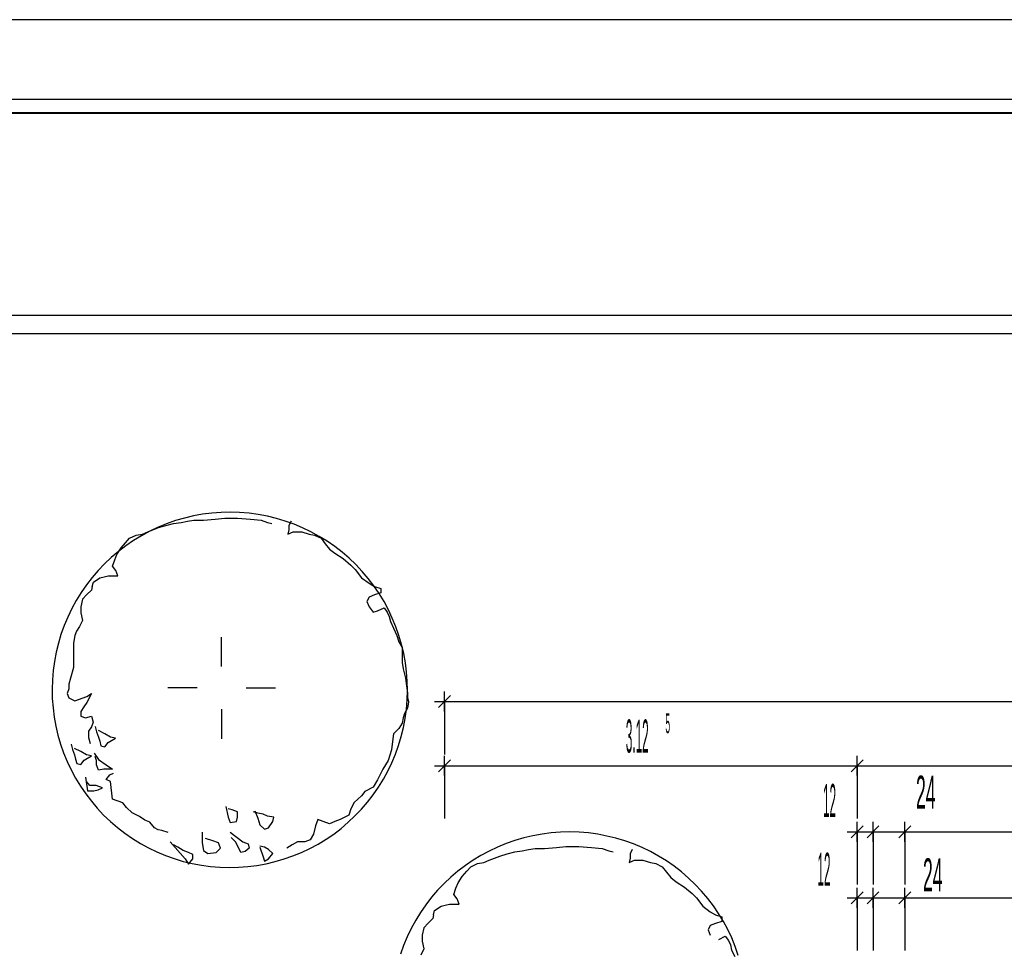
# Model space of a CAD drawing. Extents: x -9 to 2291, y 18 to 1401.
# Tile 9 of 19: x 4 to 11, y 50 to 57. Entities that reach past the tile are written whole.
import ezdxf

# ---------------------------------------------------------------- set-up
doc = ezdxf.new("R2010")
doc.units = 0
doc.linetypes.add('KCONTINUOUS', pattern=[0])
for name, color, linetype in [('GRUNDRISS_BEMA_UNG', 7, 'CONTINUOUS'), ('LEGENDE', 7, 'CONTINUOUS'), ('LEITUNG', 7, 'CONTINUOUS'), ('W01_GRUNDRISS', 7, 'CONTINUOUS')]:
    doc.layers.add(name, color=color, linetype=linetype)

msp = doc.modelspace()

# ---------------------------------------------------------------- linework, layer by layer
at = {"layer": 'GRUNDRISS_BEMA_UNG', "color": 7, "linetype": 'KCONTINUOUS'}
for p, q in [((6.889, 51.544), (6.889, 51.694)), ((6.814, 51.619), (6.964, 51.619)), ((6.844, 51.574), (6.934, 51.664)), ((6.889, 51.619), (12.401, 51.619)), ((6.889, 51.619), (6.889, 51.219)), ((6.844, 51.088), (6.934, 51.178)), ((6.889, 51.058), (6.889, 51.208)), ((9.969, 51.088), (10.059, 51.178)), ((10.014, 51.058), (10.014, 51.208)), ((6.814, 51.133), (6.964, 51.133)), ((6.889, 51.133), (8.104, 51.133)), ((6.889, 51.133), (6.889, 50.733)), ((8.104, 51.133), (10.014, 51.133)), ((9.939, 51.133), (10.089, 51.133)), ((10.014, 51.133), (13.883, 51.133)), ((10.014, 51.133), (10.014, 50.733)), ((10.014, 50.558), (10.014, 50.708)), ((10.134, 50.558), (10.134, 50.708)), ((10.374, 50.558), (10.374, 50.708)), ((9.939, 50.633), (10.089, 50.633)), ((9.969, 50.588), (10.059, 50.678)), ((10.014, 50.633), (10.134, 50.633)), ((10.014, 50.633), (10.014, 50.233)), ((10.059, 50.633), (10.209, 50.633)), ((10.089, 50.588), (10.179, 50.678)), ((10.134, 50.633), (10.227, 50.633)), ((10.134, 50.633), (10.134, 50.541)), ((10.227, 50.633), (10.374, 50.633)), ((10.299, 50.633), (10.449, 50.633)), ((10.329, 50.588), (10.419, 50.678)), ((10.374, 50.633), (11.839, 50.633)), ((10.374, 50.633), (10.374, 50.233)), ((7.906, 50.522), (8.003, 50.514)), ((8.003, 50.514), (8.084, 50.506)), ((8.084, 50.506), (8.133, 50.489)), ((8.133, 50.489), (8.165, 50.481)), ((8.311, 50.498), (8.295, 50.465)), ((10.134, 50.541), (10.134, 50.233)), ((8.295, 50.433), (8.287, 50.4)), ((8.287, 50.4), (8.327, 50.417)), ((8.295, 50.465), (8.295, 50.433)), ((8.327, 50.417), (8.359, 50.417)), ((8.359, 50.417), (8.392, 50.417)), ((8.392, 50.417), (8.448, 50.4)), ((8.448, 50.4), (8.489, 50.392)), ((8.707, 50.214), (8.764, 50.166)), ((9.969, 50.088), (10.059, 50.178)), ((10.014, 50.058), (10.014, 50.208)), ((10.089, 50.088), (10.179, 50.178)), ((10.134, 50.058), (10.134, 50.208)), ((10.329, 50.088), (10.419, 50.178)), ((10.374, 50.058), (10.374, 50.208)), ((9.939, 50.133), (10.089, 50.133)), ((10.014, 50.133), (10.134, 50.133)), ((10.014, 50.133), (10.014, 49.733)), ((10.059, 50.133), (10.209, 50.133)), ((10.134, 50.133), (10.374, 50.133)), ((10.134, 50.133), (10.134, 49.862)), ((10.299, 50.133), (10.449, 50.133)), ((10.374, 50.133), (10.406, 50.133)), ((10.374, 50.133), (10.374, 50.102)), ((10.374, 50.102), (10.374, 49.733)), ((10.406, 50.133), (12.697, 50.133)), ((10.134, 49.862), (10.134, 49.733))]:
    msp.add_line(p, q, dxfattribs=at)
at = {"layer": 'LEGENDE', "color": 7, "linetype": 'KCONTINUOUS'}
for p, q in [((46.2549, 56.7818), (-8.6135, 56.7818)), ((45.6745, 56.1776), (-8.2738, 56.1776)), ((45.5745, 56.0776), (-7.2738, 56.0776)), ((45.5745, 56.0726), (-7.2738, 56.0726))]:
    msp.add_line(p, q, dxfattribs=at)
at = {"layer": 'LEITUNG', "color": 30, "linetype": 'KCONTINUOUS'}
msp.add_line((15.1274, 54.5428), (-0.3779, 54.5428), dxfattribs=at)
at = {"layer": 'LEITUNG', "color": 3, "linetype": 'KCONTINUOUS'}
msp.add_line((15.1274, 54.4033), (-0.2009, 54.4033), dxfattribs=at)
at = {"layer": 'W01_GRUNDRISS', "color": 137, "linetype": 'KCONTINUOUS'}
for p, q in [((4.988, 53.025), (4.92, 53.008)), ((4.988, 53.025), (4.92, 53.008)), ((5.057, 53.037), (4.988, 53.025)), ((5.057, 53.037), (4.988, 53.025)), ((5.127, 53.046), (5.057, 53.037)), ((5.127, 53.046), (5.057, 53.037)), ((5.197, 53.051), (5.127, 53.046)), ((5.197, 53.051), (5.127, 53.046)), ((5.268, 53.053), (5.197, 53.051)), ((5.268, 53.053), (5.197, 53.051)), ((5.338, 53.051), (5.268, 53.053)), ((5.338, 53.051), (5.268, 53.053)), ((5.409, 53.045), (5.338, 53.051)), ((5.409, 53.045), (5.338, 53.051)), ((5.478, 53.036), (5.409, 53.045)), ((5.478, 53.036), (5.409, 53.045)), ((5.548, 53.023), (5.478, 53.036)), ((5.548, 53.023), (5.478, 53.036)), ((5.616, 53.006), (5.548, 53.023)), ((5.616, 53.006), (5.548, 53.023)), ((4.72, 52.939), (4.657, 52.909)), ((4.72, 52.939), (4.657, 52.909)), ((4.785, 52.965), (4.72, 52.939)), ((4.785, 52.965), (4.72, 52.939)), ((4.852, 52.989), (4.785, 52.965)), ((4.852, 52.989), (4.785, 52.965)), ((4.92, 53.008), (4.852, 52.989)), ((4.92, 53.008), (4.852, 52.989)), ((5.683, 52.986), (5.616, 53.006)), ((5.683, 52.986), (5.616, 53.006)), ((5.75, 52.962), (5.683, 52.986)), ((5.75, 52.962), (5.683, 52.986)), ((5.815, 52.935), (5.75, 52.962)), ((5.815, 52.935), (5.75, 52.962)), ((4.595, 52.875), (4.534, 52.839)), ((4.595, 52.875), (4.534, 52.839)), ((4.657, 52.909), (4.595, 52.875)), ((4.657, 52.909), (4.595, 52.875)), ((5.878, 52.904), (5.815, 52.935)), ((5.878, 52.904), (5.815, 52.935)), ((5.94, 52.87), (5.878, 52.904)), ((5.94, 52.87), (5.878, 52.904)), ((6, 52.833), (5.94, 52.87)), ((6, 52.833), (5.94, 52.87)), ((4.476, 52.799), (4.42, 52.756)), ((4.476, 52.799), (4.42, 52.756)), ((4.534, 52.839), (4.476, 52.799)), ((4.534, 52.839), (4.476, 52.799)), ((6.058, 52.793), (6, 52.833)), ((6.058, 52.793), (6, 52.833)), ((6.113, 52.75), (6.058, 52.793)), ((6.113, 52.75), (6.058, 52.793)), ((4.42, 52.756), (4.366, 52.711)), ((4.42, 52.756), (4.366, 52.711)), ((6.167, 52.704), (6.113, 52.75)), ((6.167, 52.704), (6.113, 52.75)), ((4.315, 52.662), (4.267, 52.611)), ((4.315, 52.662), (4.267, 52.611)), ((4.366, 52.711), (4.315, 52.662)), ((4.366, 52.711), (4.315, 52.662)), ((6.218, 52.656), (6.167, 52.704)), ((6.218, 52.656), (6.167, 52.704)), ((6.266, 52.604), (6.218, 52.656)), ((6.266, 52.604), (6.218, 52.656)), ((4.267, 52.611), (4.221, 52.558)), ((4.267, 52.611), (4.221, 52.558)), ((6.312, 52.551), (6.266, 52.604)), ((6.312, 52.551), (6.266, 52.604)), ((4.178, 52.502), (4.137, 52.444)), ((4.178, 52.502), (4.137, 52.444)), ((4.221, 52.558), (4.178, 52.502)), ((4.221, 52.558), (4.178, 52.502)), ((6.354, 52.495), (6.312, 52.551)), ((6.354, 52.495), (6.312, 52.551)), ((6.394, 52.436), (6.354, 52.495)), ((6.394, 52.436), (6.354, 52.495)), ((4.137, 52.444), (4.1, 52.384)), ((4.137, 52.444), (4.1, 52.384)), ((6.431, 52.376), (6.394, 52.436)), ((6.431, 52.376), (6.394, 52.436)), ((4.1, 52.384), (4.067, 52.323)), ((4.1, 52.384), (4.067, 52.323)), ((6.464, 52.314), (6.431, 52.376)), ((6.464, 52.314), (6.431, 52.376)), ((4.067, 52.323), (4.036, 52.259)), ((4.067, 52.323), (4.036, 52.259)), ((6.494, 52.25), (6.464, 52.314)), ((6.494, 52.25), (6.464, 52.314)), ((4.009, 52.194), (3.985, 52.128)), ((4.009, 52.194), (3.985, 52.128)), ((4.036, 52.259), (4.009, 52.194)), ((4.036, 52.259), (4.009, 52.194)), ((6.521, 52.185), (6.494, 52.25)), ((6.521, 52.185), (6.494, 52.25)), ((3.985, 52.128), (3.965, 52.061)), ((3.985, 52.128), (3.965, 52.061)), ((6.544, 52.119), (6.521, 52.185)), ((6.544, 52.119), (6.521, 52.185)), ((6.564, 52.051), (6.544, 52.119)), ((6.564, 52.051), (6.544, 52.119)), ((3.965, 52.061), (3.948, 51.992)), ((3.965, 52.061), (3.948, 51.992)), ((6.58, 51.983), (6.564, 52.051)), ((6.58, 51.983), (6.564, 52.051)), ((3.948, 51.992), (3.935, 51.923)), ((3.948, 51.992), (3.935, 51.923)), ((6.593, 51.913), (6.58, 51.983)), ((6.593, 51.913), (6.58, 51.983)), ((3.935, 51.923), (3.926, 51.853)), ((3.935, 51.923), (3.926, 51.853)), ((6.602, 51.843), (6.593, 51.913)), ((6.602, 51.843), (6.593, 51.913)), ((3.926, 51.853), (3.92, 51.783)), ((3.926, 51.853), (3.92, 51.783)), ((6.607, 51.773), (6.602, 51.843)), ((6.607, 51.773), (6.602, 51.843)), ((3.92, 51.783), (3.918, 51.712)), ((3.92, 51.783), (3.918, 51.712)), ((6.608, 51.703), (6.607, 51.773)), ((6.608, 51.703), (6.607, 51.773)), ((3.918, 51.712), (3.919, 51.642)), ((3.918, 51.712), (3.919, 51.642)), ((6.606, 51.632), (6.608, 51.703)), ((6.606, 51.632), (6.608, 51.703)), ((3.919, 51.642), (3.925, 51.572)), ((3.919, 51.642), (3.925, 51.572)), ((6.601, 51.562), (6.606, 51.632)), ((6.601, 51.562), (6.606, 51.632)), ((3.925, 51.572), (3.934, 51.502)), ((3.925, 51.572), (3.934, 51.502)), ((6.591, 51.492), (6.601, 51.562)), ((6.591, 51.492), (6.601, 51.562)), ((3.934, 51.502), (3.946, 51.433)), ((3.934, 51.502), (3.946, 51.433)), ((6.578, 51.423), (6.591, 51.492)), ((6.578, 51.423), (6.591, 51.492)), ((3.946, 51.433), (3.962, 51.364)), ((3.946, 51.433), (3.962, 51.364)), ((6.561, 51.355), (6.578, 51.423)), ((6.561, 51.355), (6.578, 51.423)), ((3.962, 51.364), (3.982, 51.297)), ((3.962, 51.364), (3.982, 51.297)), ((3.982, 51.297), (4.005, 51.23)), ((3.982, 51.297), (4.005, 51.23)), ((6.541, 51.287), (6.561, 51.355)), ((6.541, 51.287), (6.561, 51.355)), ((4.005, 51.23), (4.032, 51.165)), ((4.005, 51.23), (4.032, 51.165)), ((6.49, 51.156), (6.517, 51.221)), ((6.49, 51.156), (6.517, 51.221)), ((6.517, 51.221), (6.541, 51.287)), ((6.517, 51.221), (6.541, 51.287)), ((4.032, 51.165), (4.062, 51.101)), ((4.032, 51.165), (4.062, 51.101)), ((6.46, 51.093), (6.49, 51.156)), ((6.46, 51.093), (6.49, 51.156)), ((4.062, 51.101), (4.096, 51.039)), ((4.062, 51.101), (4.096, 51.039)), ((6.426, 51.031), (6.46, 51.093)), ((6.426, 51.031), (6.46, 51.093)), ((4.096, 51.039), (4.132, 50.979)), ((4.096, 51.039), (4.132, 50.979)), ((6.389, 50.971), (6.426, 51.031)), ((6.389, 50.971), (6.426, 51.031)), ((4.132, 50.979), (4.172, 50.921)), ((4.132, 50.979), (4.172, 50.921)), ((6.349, 50.913), (6.389, 50.971)), ((6.349, 50.913), (6.389, 50.971)), ((4.172, 50.921), (4.215, 50.865)), ((4.172, 50.921), (4.215, 50.865)), ((4.215, 50.865), (4.26, 50.811)), ((4.215, 50.865), (4.26, 50.811)), ((6.26, 50.804), (6.306, 50.857)), ((6.26, 50.804), (6.306, 50.857)), ((6.306, 50.857), (6.349, 50.913)), ((6.306, 50.857), (6.349, 50.913)), ((4.26, 50.811), (4.308, 50.76)), ((4.26, 50.811), (4.308, 50.76)), ((6.211, 50.753), (6.26, 50.804)), ((6.211, 50.753), (6.26, 50.804)), ((4.308, 50.76), (4.359, 50.711)), ((4.308, 50.76), (4.359, 50.711)), ((4.359, 50.711), (4.413, 50.665)), ((4.359, 50.711), (4.413, 50.665)), ((6.106, 50.659), (6.16, 50.705)), ((6.106, 50.659), (6.16, 50.705)), ((6.16, 50.705), (6.211, 50.753)), ((6.16, 50.705), (6.211, 50.753)), ((4.413, 50.665), (4.468, 50.622)), ((4.413, 50.665), (4.468, 50.622)), ((6.05, 50.616), (6.106, 50.659)), ((6.05, 50.616), (6.106, 50.659)), ((7.698, 50.625), (7.628, 50.616)), ((7.698, 50.625), (7.628, 50.616)), ((7.768, 50.63), (7.698, 50.625)), ((7.768, 50.63), (7.698, 50.625)), ((7.838, 50.632), (7.768, 50.63)), ((7.838, 50.632), (7.768, 50.63)), ((7.909, 50.629), (7.838, 50.632)), ((7.909, 50.629), (7.838, 50.632)), ((7.979, 50.624), (7.909, 50.629)), ((7.979, 50.624), (7.909, 50.629)), ((8.049, 50.614), (7.979, 50.624)), ((8.049, 50.614), (7.979, 50.624)), ((4.468, 50.622), (4.526, 50.582)), ((4.468, 50.622), (4.526, 50.582)), ((4.526, 50.582), (4.586, 50.545)), ((4.526, 50.582), (4.586, 50.545)), ((5.932, 50.54), (5.992, 50.577)), ((5.932, 50.54), (5.992, 50.577)), ((5.992, 50.577), (6.05, 50.616)), ((5.992, 50.577), (6.05, 50.616)), ((7.422, 50.567), (7.356, 50.544)), ((7.422, 50.567), (7.356, 50.544)), ((7.49, 50.587), (7.422, 50.567)), ((7.49, 50.587), (7.422, 50.567)), ((7.558, 50.603), (7.49, 50.587)), ((7.558, 50.603), (7.49, 50.587)), ((7.628, 50.616), (7.558, 50.603)), ((7.628, 50.616), (7.558, 50.603)), ((8.118, 50.601), (8.049, 50.614)), ((8.118, 50.601), (8.049, 50.614)), ((8.186, 50.584), (8.118, 50.601)), ((8.186, 50.584), (8.118, 50.601)), ((8.254, 50.564), (8.186, 50.584)), ((8.254, 50.564), (8.186, 50.584)), ((8.32, 50.541), (8.254, 50.564)), ((8.32, 50.541), (8.254, 50.564)), ((4.586, 50.545), (4.648, 50.511)), ((4.586, 50.545), (4.648, 50.511)), ((4.648, 50.511), (4.711, 50.481)), ((4.648, 50.511), (4.711, 50.481)), ((4.711, 50.481), (4.776, 50.453)), ((4.711, 50.481), (4.776, 50.453)), ((5.741, 50.45), (5.806, 50.477)), ((5.741, 50.45), (5.806, 50.477)), ((5.806, 50.477), (5.87, 50.507)), ((5.806, 50.477), (5.87, 50.507)), ((5.87, 50.507), (5.932, 50.54)), ((5.87, 50.507), (5.932, 50.54)), ((7.227, 50.487), (7.165, 50.454)), ((7.227, 50.487), (7.165, 50.454)), ((7.291, 50.517), (7.227, 50.487)), ((7.291, 50.517), (7.227, 50.487)), ((7.356, 50.544), (7.291, 50.517)), ((7.356, 50.544), (7.291, 50.517)), ((8.385, 50.513), (8.32, 50.541)), ((8.385, 50.513), (8.32, 50.541)), ((8.449, 50.483), (8.385, 50.513)), ((8.449, 50.483), (8.385, 50.513)), ((8.51, 50.449), (8.449, 50.483)), ((8.51, 50.449), (8.449, 50.483)), ((4.776, 50.453), (4.843, 50.43)), ((4.776, 50.453), (4.843, 50.43)), ((4.843, 50.43), (4.91, 50.409)), ((4.843, 50.43), (4.91, 50.409)), ((4.91, 50.409), (4.979, 50.393)), ((4.91, 50.409), (4.979, 50.393)), ((5.538, 50.391), (5.607, 50.407)), ((5.538, 50.391), (5.607, 50.407)), ((5.607, 50.407), (5.674, 50.427)), ((5.607, 50.407), (5.674, 50.427)), ((5.674, 50.427), (5.741, 50.45)), ((5.674, 50.427), (5.741, 50.45)), ((7.105, 50.417), (7.047, 50.377)), ((7.105, 50.417), (7.047, 50.377)), ((7.165, 50.454), (7.105, 50.417)), ((7.165, 50.454), (7.105, 50.417)), ((8.57, 50.412), (8.51, 50.449)), ((8.57, 50.412), (8.51, 50.449)), ((8.628, 50.372), (8.57, 50.412)), ((8.628, 50.372), (8.57, 50.412)), ((4.979, 50.393), (5.048, 50.38)), ((4.979, 50.393), (5.048, 50.38)), ((5.048, 50.38), (5.118, 50.37)), ((5.048, 50.38), (5.118, 50.37)), ((5.118, 50.37), (5.188, 50.364)), ((5.118, 50.37), (5.188, 50.364)), ((5.188, 50.364), (5.258, 50.362)), ((5.188, 50.364), (5.258, 50.362)), ((5.258, 50.362), (5.329, 50.364)), ((5.258, 50.362), (5.329, 50.364)), ((5.329, 50.364), (5.399, 50.369)), ((5.329, 50.364), (5.399, 50.369)), ((5.399, 50.369), (5.469, 50.378)), ((5.399, 50.369), (5.469, 50.378)), ((5.469, 50.378), (5.538, 50.391)), ((5.469, 50.378), (5.538, 50.391)), ((6.991, 50.335), (6.937, 50.289)), ((6.991, 50.335), (6.937, 50.289)), ((7.047, 50.377), (6.991, 50.335)), ((7.047, 50.377), (6.991, 50.335)), ((8.684, 50.329), (8.628, 50.372)), ((8.684, 50.329), (8.628, 50.372)), ((8.737, 50.283), (8.684, 50.329)), ((8.737, 50.283), (8.684, 50.329)), ((6.937, 50.289), (6.886, 50.241)), ((6.937, 50.289), (6.886, 50.241)), ((8.788, 50.234), (8.737, 50.283)), ((8.788, 50.234), (8.737, 50.283)), ((6.837, 50.19), (6.791, 50.137)), ((6.837, 50.19), (6.791, 50.137)), ((6.886, 50.241), (6.837, 50.19)), ((6.886, 50.241), (6.837, 50.19)), ((8.836, 50.183), (8.788, 50.234)), ((8.836, 50.183), (8.788, 50.234)), ((8.882, 50.129), (8.836, 50.183)), ((8.882, 50.129), (8.836, 50.183)), ((6.791, 50.137), (6.748, 50.081)), ((6.791, 50.137), (6.748, 50.081)), ((8.925, 50.073), (8.882, 50.129)), ((8.925, 50.073), (8.882, 50.129)), ((6.748, 50.081), (6.708, 50.023)), ((6.748, 50.081), (6.708, 50.023)), ((8.964, 50.015), (8.925, 50.073)), ((8.964, 50.015), (8.925, 50.073)), ((6.671, 49.963), (6.637, 49.901)), ((6.671, 49.963), (6.637, 49.901)), ((6.708, 50.023), (6.671, 49.963)), ((6.708, 50.023), (6.671, 49.963)), ((9.001, 49.955), (8.964, 50.015)), ((9.001, 49.955), (8.964, 50.015)), ((9.034, 49.893), (9.001, 49.955)), ((9.034, 49.893), (9.001, 49.955)), ((6.637, 49.901), (6.606, 49.838)), ((6.637, 49.901), (6.606, 49.838)), ((9.064, 49.829), (9.034, 49.893)), ((9.064, 49.829), (9.034, 49.893)), ((6.606, 49.838), (6.579, 49.773)), ((6.606, 49.838), (6.579, 49.773)), ((9.091, 49.764), (9.064, 49.829)), ((9.091, 49.764), (9.064, 49.829)), ((6.579, 49.773), (6.555, 49.707)), ((6.579, 49.773), (6.555, 49.707)), ((9.114, 49.697), (9.091, 49.764)), ((9.114, 49.697), (9.091, 49.764))]:
    msp.add_line(p, q, dxfattribs=at)
at = {"layer": 'W01_GRUNDRISS', "color": 7, "linetype": 'KCONTINUOUS'}
for p, q in [((4.643, 52.903), (4.724, 52.936)), ((4.724, 52.936), (4.78, 52.952)), ((4.78, 52.952), (4.837, 52.968)), ((4.837, 52.968), (4.894, 52.976)), ((4.894, 52.976), (4.942, 52.984)), ((4.942, 52.984), (4.991, 52.992)), ((4.991, 52.992), (5.064, 52.992)), ((5.064, 52.992), (5.153, 53)), ((5.153, 53), (5.225, 53.008)), ((5.225, 53.008), (5.322, 53.008)), ((5.322, 53.008), (5.42, 53)), ((5.42, 53), (5.5, 52.992)), ((5.5, 52.992), (5.549, 52.976)), ((5.549, 52.976), (5.581, 52.968)), ((5.727, 52.984), (5.711, 52.952)), ((5.711, 52.952), (5.711, 52.919)), ((4.505, 52.855), (4.554, 52.879)), ((4.554, 52.879), (4.602, 52.887)), ((4.602, 52.887), (4.643, 52.903)), ((5.711, 52.919), (5.703, 52.887)), ((5.703, 52.887), (5.743, 52.903)), ((5.743, 52.903), (5.776, 52.903)), ((5.776, 52.903), (5.808, 52.903)), ((5.808, 52.903), (5.865, 52.887)), ((5.865, 52.887), (5.905, 52.879)), ((5.905, 52.879), (5.954, 52.855)), ((4.441, 52.782), (4.473, 52.822)), ((4.473, 52.822), (4.505, 52.855)), ((5.954, 52.855), (5.986, 52.814)), ((5.986, 52.814), (6.018, 52.774)), ((4.392, 52.693), (4.408, 52.733)), ((4.408, 52.733), (4.441, 52.782)), ((6.018, 52.774), (6.059, 52.742)), ((6.059, 52.742), (6.123, 52.701)), ((4.376, 52.644), (4.392, 52.693)), ((4.4, 52.612), (4.376, 52.644)), ((6.123, 52.701), (6.18, 52.653)), ((6.18, 52.653), (6.212, 52.62)), ((4.279, 52.555), (4.311, 52.563)), ((4.311, 52.563), (4.343, 52.572)), ((4.343, 52.572), (4.384, 52.572)), ((4.384, 52.572), (4.416, 52.572)), ((4.416, 52.572), (4.4, 52.612)), ((6.212, 52.62), (6.261, 52.555)), ((4.222, 52.491), (4.217, 52.463)), ((4.222, 52.491), (4.23, 52.523)), ((4.23, 52.523), (4.279, 52.555)), ((6.261, 52.555), (6.318, 52.515)), ((6.318, 52.515), (6.358, 52.491)), ((6.358, 52.491), (6.407, 52.474)), ((4.182, 52.429), (4.148, 52.394)), ((4.217, 52.463), (4.182, 52.429)), ((6.358, 52.426), (6.318, 52.41)), ((6.407, 52.442), (6.358, 52.426)), ((6.407, 52.474), (6.407, 52.442)), ((4.148, 52.394), (4.136, 52.337)), ((6.318, 52.41), (6.301, 52.377)), ((6.301, 52.377), (6.318, 52.337)), ((4.136, 52.337), (4.136, 52.291)), ((4.136, 52.291), (4.148, 52.233)), ((6.318, 52.337), (6.35, 52.297)), ((6.35, 52.297), (6.382, 52.305)), ((6.382, 52.305), (6.431, 52.329)), ((6.431, 52.329), (6.455, 52.297)), ((6.455, 52.297), (6.471, 52.264)), ((4.148, 52.233), (4.125, 52.187)), ((6.471, 52.264), (6.479, 52.224)), ((6.479, 52.224), (6.504, 52.175)), ((4.09, 52.118), (4.079, 52.061)), ((4.102, 52.153), (4.09, 52.118)), ((4.125, 52.187), (4.102, 52.153)), ((6.504, 52.175), (6.528, 52.118)), ((6.528, 52.118), (6.544, 52.07)), ((4.079, 52.061), (4.079, 52.026)), ((5.201, 51.884), (5.201, 52.107)), ((6.544, 52.07), (6.568, 52.029)), ((4.079, 52.026), (4.079, 51.957)), ((6.568, 52.029), (6.568, 51.989)), ((6.568, 51.989), (6.568, 51.949)), ((4.079, 51.957), (4.079, 51.911)), ((4.079, 51.911), (4.079, 51.877)), ((6.568, 51.949), (6.568, 51.916)), ((6.568, 51.916), (6.576, 51.868)), ((4.079, 51.877), (4.056, 51.796)), ((6.576, 51.868), (6.593, 51.795)), ((4.056, 51.796), (4.044, 51.75)), ((4.044, 51.75), (4.044, 51.716)), ((6.593, 51.795), (6.601, 51.738)), ((4.044, 51.716), (4.033, 51.681)), ((4.033, 51.681), (4.044, 51.647)), ((4.182, 51.658), (4.217, 51.681)), ((4.217, 51.681), (4.182, 51.612)), ((5.016, 51.723), (4.793, 51.723)), ((5.386, 51.722), (5.609, 51.722)), ((6.601, 51.738), (6.609, 51.682)), ((6.609, 51.682), (6.609, 51.649)), ((4.044, 51.647), (4.09, 51.624)), ((4.09, 51.624), (4.182, 51.658)), ((4.182, 51.612), (4.159, 51.578)), ((6.609, 51.649), (6.617, 51.617)), ((6.617, 51.617), (6.609, 51.568)), ((4.159, 51.578), (4.136, 51.543)), ((4.136, 51.543), (4.136, 51.509)), ((5.201, 51.561), (5.201, 51.338)), ((6.585, 51.528), (6.576, 51.495)), ((6.609, 51.568), (6.585, 51.528)), ((4.136, 51.509), (4.171, 51.497)), ((4.171, 51.497), (4.217, 51.509)), ((4.217, 51.509), (4.228, 51.463)), ((4.228, 51.463), (4.217, 51.428)), ((6.568, 51.455), (6.544, 51.415)), ((6.576, 51.495), (6.568, 51.455)), ((4.217, 51.428), (4.194, 51.394)), ((4.194, 51.394), (4.194, 51.348)), ((4.245, 51.431), (4.254, 51.391)), ((4.254, 51.391), (4.27, 51.35)), ((4.318, 51.374), (4.27, 51.399)), ((4.359, 51.35), (4.318, 51.374)), ((6.504, 51.374), (6.496, 51.317)), ((6.544, 51.415), (6.504, 51.374)), ((4.063, 51.297), (4.071, 51.256)), ((4.194, 51.348), (4.205, 51.302)), ((4.27, 51.35), (4.278, 51.318)), ((4.278, 51.318), (4.286, 51.285)), ((4.318, 51.277), (4.343, 51.31)), ((4.343, 51.31), (4.399, 51.342)), ((4.399, 51.342), (4.359, 51.35)), ((6.496, 51.317), (6.487, 51.253)), ((4.071, 51.256), (4.088, 51.216)), ((4.136, 51.24), (4.088, 51.264)), ((4.177, 51.216), (4.136, 51.24)), ((4.237, 51.229), (4.27, 51.18)), ((4.286, 51.285), (4.318, 51.277)), ((6.487, 51.253), (6.463, 51.172)), ((4.088, 51.216), (4.096, 51.183)), ((4.096, 51.183), (4.104, 51.151)), ((4.104, 51.151), (4.136, 51.143)), ((4.136, 51.143), (4.16, 51.175)), ((4.16, 51.175), (4.217, 51.208)), ((4.217, 51.208), (4.177, 51.216)), ((4.254, 51.172), (4.245, 51.204)), ((4.254, 51.14), (4.254, 51.172)), ((4.27, 51.18), (4.326, 51.14)), ((6.463, 51.172), (6.423, 51.107)), ((4.27, 51.099), (4.254, 51.14)), ((4.31, 51.107), (4.27, 51.099)), ((4.343, 51.107), (4.31, 51.107)), ((4.326, 51.14), (4.375, 51.107)), ((4.375, 51.107), (4.343, 51.107)), ((4.354, 51.064), (4.382, 51.078)), ((6.423, 51.107), (6.382, 51.026)), ((4.17, 51.047), (4.186, 50.942)), ((4.203, 50.983), (4.178, 51.015)), ((4.326, 51.029), (4.354, 51.064)), ((4.361, 51.015), (4.326, 51.029)), ((4.375, 50.881), (4.361, 51.015)), ((6.382, 51.026), (6.35, 50.97)), ((4.186, 50.942), (4.235, 50.942)), ((4.251, 50.983), (4.203, 50.983)), ((4.235, 50.942), (4.267, 50.95)), ((4.3, 50.966), (4.251, 50.983)), ((4.267, 50.95), (4.3, 50.966)), ((6.285, 50.937), (6.261, 50.905)), ((6.35, 50.97), (6.285, 50.937)), ((4.453, 50.853), (4.375, 50.881)), ((4.481, 50.818), (4.453, 50.853)), ((6.204, 50.856), (6.18, 50.808)), ((6.261, 50.905), (6.204, 50.856)), ((4.523, 50.776), (4.481, 50.818)), ((4.579, 50.748), (4.523, 50.776)), ((5.233, 50.824), (5.25, 50.743)), ((5.282, 50.8), (5.25, 50.808)), ((5.322, 50.783), (5.282, 50.8)), ((5.322, 50.743), (5.322, 50.783)), ((5.476, 50.775), (5.444, 50.783)), ((5.452, 50.792), (5.476, 50.735)), ((5.517, 50.767), (5.476, 50.775)), ((6.18, 50.808), (6.164, 50.759)), ((4.621, 50.72), (4.579, 50.748)), ((4.657, 50.706), (4.621, 50.72)), ((4.692, 50.663), (4.657, 50.706)), ((5.25, 50.743), (5.266, 50.703)), ((5.266, 50.703), (5.314, 50.711)), ((5.314, 50.711), (5.322, 50.743)), ((5.476, 50.735), (5.492, 50.686)), ((5.549, 50.751), (5.517, 50.767)), ((5.598, 50.743), (5.549, 50.751)), ((5.557, 50.662), (5.589, 50.711)), ((5.589, 50.711), (5.598, 50.743)), ((5.929, 50.727), (5.913, 50.678)), ((5.97, 50.711), (5.929, 50.727)), ((6.018, 50.694), (5.97, 50.711)), ((6.059, 50.711), (6.018, 50.694)), ((6.099, 50.727), (6.059, 50.711)), ((6.164, 50.759), (6.099, 50.727)), ((4.72, 50.649), (4.692, 50.663)), ((4.748, 50.642), (4.72, 50.649)), ((4.797, 50.628), (4.748, 50.642)), ((5.055, 50.63), (5.055, 50.549)), ((5.266, 50.63), (5.363, 50.557)), ((5.492, 50.686), (5.525, 50.654)), ((5.525, 50.654), (5.557, 50.662)), ((5.913, 50.678), (5.897, 50.614)), ((4.813, 50.557), (4.926, 50.427)), ((5.136, 50.565), (5.08, 50.581)), ((5.177, 50.549), (5.136, 50.565)), ((5.306, 50.557), (5.274, 50.589)), ((5.331, 50.508), (5.306, 50.557)), ((5.363, 50.557), (5.403, 50.541)), ((5.776, 50.557), (5.735, 50.533)), ((5.832, 50.557), (5.776, 50.557)), ((5.873, 50.573), (5.832, 50.557)), ((5.897, 50.614), (5.873, 50.573)), ((4.869, 50.516), (4.837, 50.533)), ((4.91, 50.492), (4.869, 50.516)), ((4.95, 50.476), (4.91, 50.492)), ((4.983, 50.46), (4.95, 50.476)), ((5.055, 50.549), (5.064, 50.492)), ((5.064, 50.492), (5.096, 50.468)), ((5.096, 50.468), (5.161, 50.476)), ((5.161, 50.476), (5.193, 50.508)), ((5.193, 50.508), (5.177, 50.549)), ((5.347, 50.476), (5.331, 50.508)), ((5.379, 50.484), (5.347, 50.476)), ((5.411, 50.508), (5.379, 50.484)), ((5.403, 50.541), (5.411, 50.508)), ((5.525, 50.516), (5.492, 50.525)), ((5.492, 50.516), (5.517, 50.444)), ((5.557, 50.5), (5.525, 50.516)), ((5.589, 50.468), (5.557, 50.5)), ((5.735, 50.533), (5.695, 50.508)), ((7.364, 50.465), (7.421, 50.481)), ((7.421, 50.481), (7.477, 50.489)), ((7.477, 50.489), (7.526, 50.498)), ((7.526, 50.498), (7.575, 50.506)), ((7.575, 50.506), (7.647, 50.506)), ((7.647, 50.506), (7.736, 50.514)), ((7.736, 50.514), (7.809, 50.522)), ((7.809, 50.522), (7.906, 50.522)), ((4.926, 50.427), (4.95, 50.387)), ((4.95, 50.387), (4.983, 50.427)), ((4.983, 50.427), (4.983, 50.46)), ((5.517, 50.444), (5.525, 50.411)), ((5.525, 50.411), (5.557, 50.427)), ((5.557, 50.427), (5.589, 50.468)), ((7.186, 50.4), (7.227, 50.417)), ((7.227, 50.417), (7.308, 50.449)), ((7.308, 50.449), (7.364, 50.465)), ((7.024, 50.295), (7.057, 50.336)), ((7.057, 50.336), (7.089, 50.368)), ((7.089, 50.368), (7.138, 50.392)), ((7.138, 50.392), (7.186, 50.4)), ((8.489, 50.392), (8.537, 50.368)), ((8.537, 50.368), (8.57, 50.328)), ((8.57, 50.328), (8.602, 50.287)), ((6.992, 50.247), (7.024, 50.295)), ((8.602, 50.287), (8.643, 50.255)), ((8.643, 50.255), (8.707, 50.214)), ((6.96, 50.158), (6.976, 50.206)), ((6.976, 50.206), (6.992, 50.247)), ((6.984, 50.125), (6.96, 50.158)), ((7, 50.085), (6.984, 50.125)), ((8.764, 50.166), (8.796, 50.133)), ((8.796, 50.133), (8.845, 50.069)), ((6.806, 50.004), (6.814, 50.036)), ((6.814, 50.036), (6.863, 50.069)), ((6.863, 50.069), (6.895, 50.077)), ((6.895, 50.077), (6.927, 50.085)), ((6.927, 50.085), (6.968, 50.085)), ((6.968, 50.085), (7, 50.085)), ((8.845, 50.069), (8.901, 50.028)), ((8.901, 50.028), (8.942, 50.004)), ((6.801, 49.976), (6.766, 49.942)), ((6.806, 50.004), (6.801, 49.976)), ((8.942, 50.004), (8.99, 49.988)), ((8.99, 49.955), (8.942, 49.939)), ((8.99, 49.988), (8.99, 49.955)), ((6.732, 49.907), (6.72, 49.85)), ((6.766, 49.942), (6.732, 49.907)), ((8.901, 49.923), (8.885, 49.891)), ((8.885, 49.891), (8.901, 49.85)), ((8.942, 49.939), (8.901, 49.923)), ((6.72, 49.85), (6.72, 49.804)), ((6.72, 49.804), (6.732, 49.746)), ((8.966, 49.818), (9.015, 49.842)), ((9.015, 49.842), (9.039, 49.81)), ((9.039, 49.81), (9.055, 49.777)), ((6.732, 49.746), (6.709, 49.7)), ((9.055, 49.777), (9.063, 49.737)), ((9.063, 49.737), (9.088, 49.688))]:
    msp.add_line(p, q, dxfattribs=at)

# ---------------------------------------------------------------- texts
at = {"layer": 'GRUNDRISS_BEMA_UNG', "color": 7}
for s, height, width, p in [('5 ', 0.15, 0.316667, (8.562, 51.379, 61)), ('3.12', 0.25, 0.266, (8.262, 51.233, 61)), ('12', 0.25, 0.266, (9.755, 50.745, 61)), ('24', 0.25, 0.399, (10.459, 50.808, 61)), ('12', 0.25, 0.266, (9.713, 50.224, 61)), ('24', 0.25, 0.399, (10.512, 50.182, 61))]:
    msp.add_text(s, height=height, dxfattribs=dict(at, width=width)).set_placement(p)

doc.saveas('drawing.dxf')
